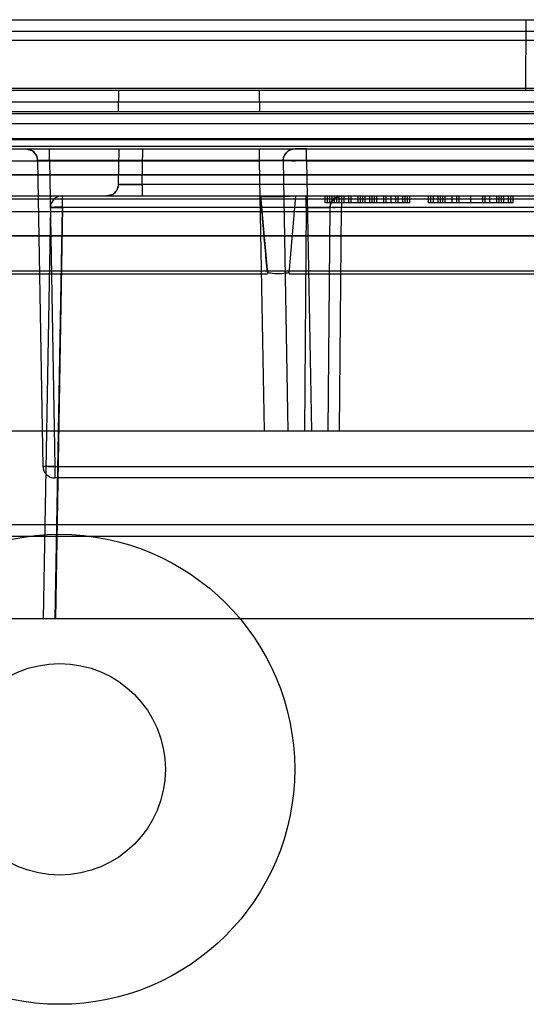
# Model space of a CAD drawing. Header units: millimetres. Extents: x 30 to 245, y 92 to 285.
# Tile 12 of 16: x 177 to 198, y 212 to 254. Entities that reach past the tile are written whole.
import ezdxf

# ---------------------------------------------------------------- set-up
doc = ezdxf.new("R2010")
doc.units = ezdxf.units.MM
doc.header["$LTSCALE"] = 24.676948
doc.layers.get('0').update_dxf_attribs({"linetype": 'CONTINUOUS'})

msp = doc.modelspace()

# ---------------------------------------------------------------- linework, layer by layer
at = {"color": 7, "linetype": 'CONTINUOUS'}
for p, q in [((39.312, 254.225), (235.312, 254.225)), ((198.151, 251.225), (198.163, 254.225)), ((217.812, 253.725), (57.812, 253.725)), ((223.509, 253.343), (51.115, 253.343)), ((57.812, 251.225), (217.812, 251.225)), ((59.605, 251.314), (216.019, 251.314)), ((180.812, 250.325), (180.828, 251.225)), ((186.796, 251.225), (186.812, 250.325)), ((57.812, 250.725), (217.812, 250.725)), ((212.812, 250.225), (62.812, 250.225)), ((143.79, 250.325), (217.312, 250.325)), ((42.853, 249.808), (231.771, 249.808)), ((65.23, 249.173), (209.394, 249.173)), ((65.25, 249.125), (209.374, 249.125)), ((232.296, 248.825), (42.328, 248.825)), ((45.457, 248.725), (213.812, 248.725)), ((176.876, 248.725), (177.124, 248.659)), ((177.876, 248.234), (177.876, 248.725)), ((180.821, 247.216), (180.847, 248.725)), ((181.82, 247.216), (181.847, 248.725)), ((186.821, 248.216), (186.821, 248.725)), ((188.821, 248.725), (188.321, 248.725)), ((188.821, 248.225), (188.821, 248.725)), ((133.097, 248.216), (186.821, 248.216)), ((177.376, 248.234), (177.603, 235.216)), ((177.876, 248.234), (178.103, 235.216)), ((224.648, 248.234), (177.876, 248.234)), ((187.022, 236.725), (186.821, 248.216)), ((187.821, 248.216), (188.021, 236.725)), ((188.821, 248.216), (189.021, 236.725)), ((188.821, 248.216), (229.721, 248.216)), ((209.374, 247.625), (65.25, 247.625)), ((209.366, 247.607), (65.257, 247.607)), ((181.82, 247.216), (181.82, 246.725)), ((206.804, 247.216), (181.82, 247.216)), ((42.017, 246.725), (232.607, 246.725)), ((65.257, 246.607), (209.366, 246.607)), ((178.418, 246.725), (178.418, 246.225)), ((180.568, 246.791), (180.321, 246.725)), ((186.862, 246.725), (187.152, 243.424)), ((188.072, 243.424), (188.362, 246.725)), ((188.073, 243.424), (188.362, 246.725)), ((188.808, 246.229), (188.808, 246.725)), ((189.612, 246.425), (189.612, 246.725)), ((193.212, 246.425), (189.612, 246.425)), ((189.712, 246.425), (189.712, 246.725)), ((189.812, 246.425), (189.812, 246.725)), ((189.912, 246.425), (189.912, 246.725)), ((190.012, 246.425), (190.012, 246.725)), ((190.112, 246.425), (190.112, 246.725)), ((190.212, 246.425), (190.212, 246.725)), ((190.308, 246.725), (190.308, 246.229)), ((190.312, 246.425), (190.312, 246.725)), ((190.412, 246.425), (190.412, 246.725)), ((190.612, 246.425), (190.612, 246.725)), ((190.712, 246.425), (190.712, 246.725)), ((191.012, 246.425), (191.012, 246.725)), ((191.112, 246.425), (191.112, 246.725)), ((191.212, 246.425), (191.212, 246.725)), ((191.312, 246.425), (191.312, 246.725)), ((191.512, 246.425), (191.512, 246.725)), ((191.612, 246.425), (191.612, 246.725)), ((191.712, 246.425), (191.712, 246.725)), ((191.812, 246.425), (191.812, 246.725)), ((192.112, 246.425), (192.112, 246.725)), ((192.212, 246.425), (192.212, 246.725)), ((192.412, 246.425), (192.412, 246.725)), ((192.612, 246.425), (192.612, 246.725)), ((192.712, 246.425), (192.712, 246.725)), ((192.912, 246.425), (192.912, 246.725)), ((193.012, 246.425), (193.012, 246.725)), ((193.112, 246.425), (193.112, 246.725)), ((193.212, 246.425), (193.212, 246.725)), ((194.012, 246.425), (194.012, 246.725)), ((197.612, 246.425), (194.012, 246.425)), ((194.112, 246.425), (194.112, 246.725)), ((194.212, 246.425), (194.212, 246.725)), ((194.412, 246.425), (194.412, 246.725)), ((194.512, 246.425), (194.512, 246.725)), ((194.612, 246.425), (194.612, 246.725)), ((194.712, 246.425), (194.712, 246.725)), ((195.012, 246.425), (195.012, 246.725)), ((195.212, 246.425), (195.212, 246.725)), ((195.312, 246.425), (195.312, 246.725)), ((195.812, 246.425), (195.812, 246.725)), ((196.312, 246.425), (196.312, 246.725)), ((196.412, 246.425), (196.412, 246.725)), ((196.612, 246.425), (196.612, 246.725)), ((196.912, 246.425), (196.912, 246.725)), ((197.012, 246.425), (197.012, 246.725)), ((197.112, 246.425), (197.112, 246.725)), ((197.212, 246.425), (197.212, 246.725)), ((197.412, 246.425), (197.412, 246.725)), ((197.512, 246.425), (197.512, 246.725)), ((197.612, 246.425), (197.612, 246.725)), ((209.298, 246.043), (65.326, 246.043)), ((177.918, 246.234), (177.612, 228.725)), ((178.418, 246.234), (178.112, 228.725)), ((178.438, 246.248), (178.132, 228.725)), ((232.133, 246.234), (178.418, 246.234)), ((188.808, 246.229), (178.418, 246.229)), ((178.438, 246.248), (208.444, 246.248)), ((188.808, 246.229), (188.725, 236.725)), ((189.808, 246.229), (189.725, 236.725)), ((190.225, 236.725), (190.308, 246.229)), ((232.133, 246.229), (190.308, 246.229)), ((65.326, 245.043), (209.298, 245.043)), ((65.333, 245.025), (209.291, 245.025)), ((209.291, 243.525), (65.333, 243.525)), ((155.072, 243.413), (187.152, 243.413)), ((188.072, 243.413), (209.244, 243.412)), ((133.021, 236.725), (233.131, 236.725)), ((178.103, 235.225), (178.103, 234.725)), ((178.103, 235.216), (224.421, 235.216)), ((224.421, 234.725), (178.103, 234.725)), ((224.715, 232.725), (148.591, 232.725)), ((224.721, 232.234), (149.6, 232.234)), ((233.55, 228.725), (133.161, 228.725))]:
    msp.add_line(p, q, dxfattribs=at)
for points in [[(177.124, 248.659), (177.307, 248.479), (177.376, 248.234)], [(187.821, 248.216), (187.843, 248.371), (187.912, 248.514), (188.023, 248.626), (188.165, 248.7), (188.321, 248.725)], [(180.821, 247.216), (180.751, 246.971), (180.568, 246.791)], [(189.808, 246.229), (189.875, 246.476), (190.058, 246.658), (190.308, 246.725)]]:
    msp.add_lwpolyline(points, dxfattribs=at)
for radius in [10, 4.5]:
    msp.add_circle((178.312, 222.325), radius, dxfattribs=at)
for centre, start, end in [((176.876, 248.225), 1, 90), ((188.321, 248.225), 89.993, 180.9995), ((180.321, 247.225), 270, 359), ((178.418, 246.225), 90, 179), ((190.308, 246.225), 90, 179.5), ((178.103, 235.225), 180, 270)]:
    msp.add_arc(centre, 0.5, start, end, dxfattribs=at)
for points, knots in [([(177.376, 248.234), (177.376, 248.234), (177.377, 248.234), (177.377, 248.234), (177.379, 248.235), (177.382, 248.235), (177.387, 248.235), (177.395, 248.236), (177.404, 248.236), (177.414, 248.236), (177.427, 248.237), (177.447, 248.237), (177.476, 248.237), (177.515, 248.237), (177.56, 248.237), (177.61, 248.237), (177.663, 248.237), (177.737, 248.236), (177.808, 248.235), (177.861, 248.234), (177.876, 248.234)], [0, 0, 0, 0, 0.000805, 0.002592, 0.005472, 0.009463, 0.020779, 0.036526, 0.054339, 0.075592, 0.100204, 0.128091, 0.195284, 0.274836, 0.365558, 0.466024, 0.571668, 0.683531, 0.909591, 1, 1, 1, 1]), ([(177.876, 248.234), (177.832, 248.235), (177.75, 248.236), (177.651, 248.237), (177.581, 248.237), (177.534, 248.237), (177.492, 248.237), (177.456, 248.237), (177.427, 248.237), (177.404, 248.236), (177.389, 248.236), (177.38, 248.235), (177.377, 248.234), (177.376, 248.234), (177.376, 248.234)], [0, 0, 0, 0, 0.266396, 0.489018, 0.593152, 0.688177, 0.772601, 0.845155, 0.903262, 0.948243, 0.978436, 0.995593, 0.998732, 1, 1, 1, 1]), ([(187.821, 248.216), (187.821, 248.216), (187.821, 248.216), (187.82, 248.216), (187.819, 248.216), (187.817, 248.216), (187.814, 248.215), (187.808, 248.215), (187.8, 248.215), (187.789, 248.214), (187.776, 248.214), (187.761, 248.214), (187.744, 248.214), (187.716, 248.213), (187.677, 248.213), (187.624, 248.213), (187.564, 248.213), (187.497, 248.213), (187.425, 248.213), (187.347, 248.213), (187.235, 248.213), (187.087, 248.214), (186.938, 248.215), (186.849, 248.216), (186.821, 248.216)], [0, 0, 0, 0, 0.000248, 0.000828, 0.001769, 0.003077, 0.006798, 0.011994, 0.020491, 0.031233, 0.044194, 0.059347, 0.076747, 0.096284, 0.141582, 0.194596, 0.255, 0.321657, 0.394434, 0.472312, 0.554909, 0.731345, 0.917054, 1, 1, 1, 1]), ([(188.821, 248.216), (188.693, 248.215), (188.465, 248.221), (188.13, 248.194), (187.978, 248.245), (187.821, 248.191), (187.821, 248.216)], [0, 0, 0, 0, 0.382651, 0.707032, 0.923796, 1, 1, 1, 1]), ([(180.821, 247.216), (180.821, 247.216), (180.821, 247.216), (180.821, 247.216), (180.822, 247.216), (180.824, 247.216), (180.828, 247.215), (180.833, 247.215), (180.842, 247.215), (180.852, 247.214), (180.865, 247.214), (180.88, 247.214), (180.898, 247.214), (180.925, 247.213), (180.965, 247.213), (181.017, 247.213), (181.077, 247.213), (181.144, 247.213), (181.217, 247.213), (181.294, 247.213), (181.407, 247.213), (181.555, 247.214), (181.703, 247.215), (181.793, 247.216), (181.82, 247.216)], [0, 0, 0, 0, 0.000248, 0.000828, 0.001769, 0.003077, 0.006797, 0.011993, 0.020489, 0.031231, 0.044192, 0.059345, 0.076745, 0.096283, 0.141582, 0.194596, 0.255001, 0.32166, 0.394439, 0.472319, 0.554918, 0.731358, 0.917071, 1, 1, 1, 1]), ([(181.82, 247.216), (181.769, 247.216), (181.656, 247.215), (181.485, 247.214), (181.339, 247.213), (181.23, 247.213), (181.156, 247.213), (181.088, 247.213), (181.027, 247.213), (180.974, 247.213), (180.928, 247.213), (180.89, 247.214), (180.863, 247.214), (180.846, 247.215), (180.837, 247.215), (180.83, 247.215), (180.825, 247.215), (180.823, 247.216), (180.822, 247.216), (180.821, 247.216), (180.821, 247.216), (180.821, 247.216)], [0, 0, 0, 0, 0.153746, 0.339135, 0.512857, 0.592658, 0.667019, 0.734702, 0.795755, 0.849387, 0.895426, 0.933462, 0.96315, 0.974754, 0.984185, 0.991426, 0.99646, 0.997972, 0.999058, 0.999723, 1, 1, 1, 1]), ([(178.438, 246.248), (178.438, 246.328), (178.447, 246.481), (178.412, 246.598), (178.439, 246.725), (178.418, 246.725)], [0, 0, 0, 0, 0.502457, 0.866091, 1, 1, 1, 1]), ([(188.362, 246.719), (188.202, 246.719), (187.878, 246.669), (187.378, 246.688), (187.039, 246.684), (186.866, 246.684)], [0, 0, 0, 0, 0.319862, 0.65311, 1, 1, 1, 1]), ([(187.152, 243.461), (187.121, 243.816), (187.052, 244.529), (186.961, 245.604), (186.897, 246.323), (186.866, 246.684)], [0, 0, 0, 0, 0.330566, 0.663799, 1, 1, 1, 1]), ([(178.438, 246.248), (178.35, 246.249), (178.183, 246.262), (178.054, 246.227), (177.918, 246.257), (177.918, 246.234)], [0, 0, 0, 0, 0.508031, 0.868638, 1, 1, 1, 1]), ([(177.918, 246.234), (177.918, 246.256), (178.052, 246.212), (178.174, 246.251), (178.334, 246.235), (178.418, 246.234)], [0, 0, 0, 0, 0.134101, 0.500056, 1, 1, 1, 1]), ([(178.418, 246.229), (178.334, 246.231), (178.174, 246.248), (178.052, 246.207), (177.918, 246.256), (177.918, 246.234)], [0, 0, 0, 0, 0.499882, 0.865946, 1, 1, 1, 1]), ([(177.918, 246.234), (177.918, 246.255), (178.047, 246.213), (178.17, 246.252), (178.331, 246.235), (178.418, 246.234)], [0, 0, 0, 0, 0.129309, 0.480995, 1, 1, 1, 1]), ([(178.418, 246.234), (178.362, 246.235), (178.256, 246.234), (178.093, 246.246), (178.011, 246.22), (177.918, 246.25), (177.918, 246.234)], [0, 0, 0, 0, 0.335368, 0.652427, 0.901938, 1, 1, 1, 1]), ([(188.808, 246.229), (188.835, 246.229), (188.925, 246.23), (189.073, 246.23), (189.222, 246.231), (189.334, 246.231), (189.412, 246.231), (189.484, 246.231), (189.551, 246.231), (189.611, 246.231), (189.664, 246.231), (189.703, 246.231), (189.73, 246.231), (189.748, 246.231), (189.763, 246.23), (189.776, 246.23), (189.786, 246.23), (189.795, 246.23), (189.8, 246.23), (189.803, 246.23), (189.805, 246.23), (189.806, 246.23), (189.807, 246.23), (189.807, 246.229), (189.808, 246.229), (189.808, 246.229)], [0, 0, 0, 0, 0.083015, 0.268685, 0.445096, 0.527686, 0.605561, 0.678338, 0.744998, 0.805407, 0.85843, 0.903739, 0.923283, 0.940689, 0.955849, 0.968817, 0.979565, 0.988067, 0.993269, 0.995315, 0.996991, 0.998296, 0.999231, 0.999796, 1, 1, 1, 1]), ([(190.308, 246.229), (190.224, 246.23), (190.064, 246.246), (189.942, 246.204), (189.808, 246.252), (189.808, 246.229)], [0, 0, 0, 0, 0.49992, 0.865956, 1, 1, 1, 1]), ([(188.073, 243.461), (187.971, 243.438), (187.763, 243.406), (187.453, 243.406), (187.25, 243.437), (187.152, 243.461)], [0, 0, 0, 0, 0.338912, 0.675254, 1, 1, 1, 1]), ([(177.603, 235.216), (177.604, 235.195), (177.732, 235.237), (177.856, 235.198), (178.017, 235.215), (178.103, 235.216)], [0, 0, 0, 0, 0.129161, 0.480759, 1, 1, 1, 1]), ([(178.103, 235.216), (178.066, 235.216), (177.997, 235.215), (177.9, 235.213), (177.819, 235.213), (177.753, 235.213), (177.702, 235.213), (177.664, 235.213), (177.637, 235.214), (177.618, 235.214), (177.61, 235.216), (177.603, 235.215), (177.603, 235.216)], [0, 0, 0, 0, 0.223291, 0.417378, 0.579332, 0.709678, 0.810936, 0.886266, 0.939276, 0.973891, 0.993254, 1, 1, 1, 1])]:
    msp.add_open_spline(points, degree=3, knots=knots, dxfattribs=at)

doc.saveas('drawing.dxf')
